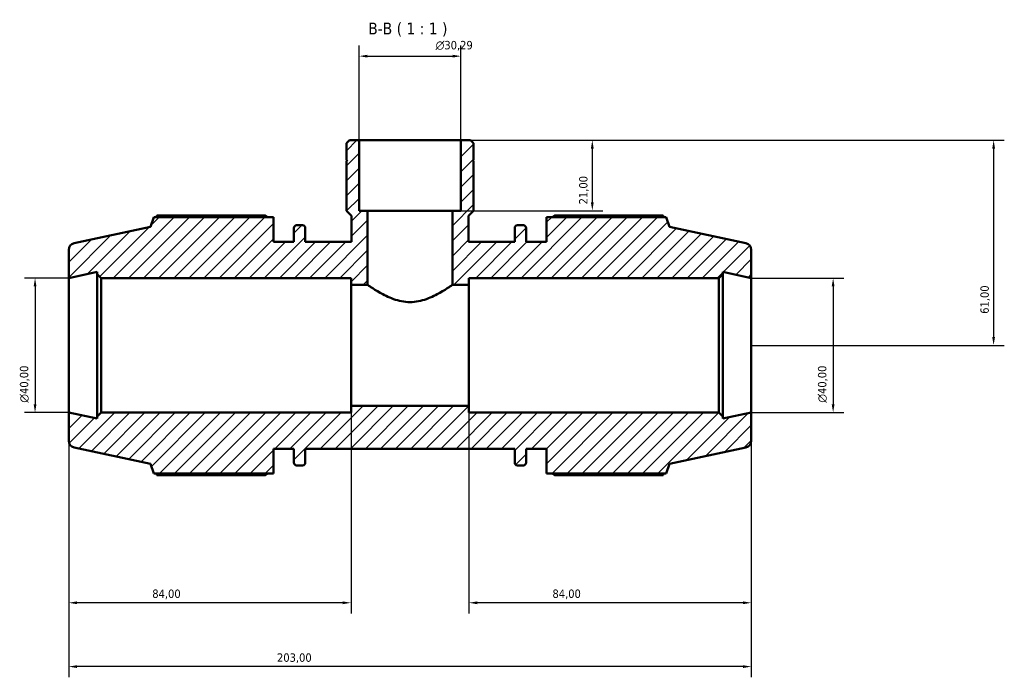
# Model space of a CAD drawing. Header units: millimetres. Extents: x 0 to 931, y 0 to 945.
# Tile 6 of 6: x 324 to 617, y 749 to 945. Entities that reach past the tile are written whole.
import ezdxf

# ---------------------------------------------------------------- set-up
doc = ezdxf.new("R2010")
doc.units = ezdxf.units.MM
for name, color, linetype, lineweight in [('Dimension (ISO)', 7, 'Continuous', 25), ('Hatch (ISO)', 7, 'Continuous', 18), ('Symbol (ISO)', 7, 'Continuous', 25), ('Visible (ISO)', 7, 'Continuous', 50)]:
    doc.layers.add(name, color=color, linetype=linetype, lineweight=lineweight)
doc.styles.add('Label Text (ISO)', font='tahoma.ttf')
doc.styles.add('Note Text (ISO)', font='tahoma.ttf')
doc.dimstyles.new('Default (ISO)', dxfattribs={"dimtxt": 2.5, "dimasz": 2.5, "dimexe": 3.175, "dimexo": 0, "dimgap": 0.762, "dimtad": 1, "dimrnd": 1e-08, "dimzin": 0, "dimtxsty": 'Note Text (ISO)', "dimcen": 0.09, "dimdle": 10, "dimclrd": 256, "dimclre": 256, "dimclrt": 232, "dimazin": 0, "dimtfac": 1.40208, "dimtmove": 0, "dimatfit": 3, "dimfxl": 1, "dimtolj": 1, "dimtzin": 0, "dimlwd": -1, "dimlwe": -1, "dimarcsym": 0})

# ---------------------------------------------------------------- blocks, each defined once
blk = doc.blocks.new('*D7')
at = {"layer": 'Defpoints', "color": 0, "transparency": 16777216}
for p in [(455.18, 934.13), (424.89, 909.17), (455.18, 909.17)]:
    blk.add_point(p, dxfattribs=at)
at = {"layer": 'Dimension (ISO)', "transparency": 16777216}
for p, q in [((424.89, 909.17), (424.89, 937.31)), ((455.18, 909.17), (455.18, 937.31)), ((427.39, 934.13), (452.68, 934.13))]:
    blk.add_line(p, q, dxfattribs=at)
for points in [[(427.39, 934.55), (427.39, 933.71), (424.89, 934.13)], [(452.68, 934.55), (452.68, 933.71), (455.18, 934.13)]]:
    blk.add_solid(points, dxfattribs=at)
at = {"layer": 'Dimension (ISO)', "color": 232, "true_color": 0xca0064, "transparency": 16777216, "insert": (447.66, 938.65), "char_height": 2.5, "attachment_point": 1, "style": 'Note Text (ISO)'}
blk.add_mtext('\\A1;\\fAIGDT|b0|i0;\\H2.5000;\\ln\\fTahoma|b0|i0;\\H2.5000;30,29', dxfattribs=at)
blk = doc.blocks.new('*D8')
at = {"layer": 'Defpoints', "color": 0, "transparency": 16777216}
for p in [(541.53, 868.17), (541.53, 828.17), (565.86, 828.17)]:
    blk.add_point(p, dxfattribs=at)
at = {"layer": 'Dimension (ISO)', "transparency": 16777216}
for p, q in [((541.53, 868.17), (569.04, 868.17)), ((565.86, 865.67), (565.86, 830.67)), ((541.53, 828.17), (569.04, 828.17))]:
    blk.add_line(p, q, dxfattribs=at)
for points in [[(565.44, 865.67), (566.28, 865.67), (565.86, 868.17)], [(565.44, 830.67), (566.28, 830.67), (565.86, 828.17)]]:
    blk.add_solid(points, dxfattribs=at)
at = {"layer": 'Dimension (ISO)', "color": 232, "true_color": 0xca0064, "transparency": 16777216, "insert": (561.34, 831.12), "char_height": 2.5, "attachment_point": 1, "rotation": 90, "style": 'Note Text (ISO)'}
blk.add_mtext('\\A1;\\fAIGDT|b0|i0;\\H2.5000;\\ln\\fTahoma|b0|i0;\\H2.5000;40,00', dxfattribs=at)
blk = doc.blocks.new('*D9')
at = {"layer": 'Defpoints', "color": 0, "transparency": 16777216}
for p in [(457.53, 830.17), (541.53, 828.17), (457.53, 771.65)]:
    blk.add_point(p, dxfattribs=at)
at = {"layer": 'Dimension (ISO)', "transparency": 16777216}
for p, q in [((457.53, 830.17), (457.53, 768.47)), ((541.53, 828.17), (541.53, 768.47)), ((539.03, 771.65), (460.03, 771.65))]:
    blk.add_line(p, q, dxfattribs=at)
for points in [[(460.03, 772.06), (460.03, 771.23), (457.53, 771.65)], [(539.03, 772.06), (539.03, 771.23), (541.53, 771.65)]]:
    blk.add_solid(points, dxfattribs=at)
at = {"layer": 'Dimension (ISO)', "color": 232, "true_color": 0xca0064, "transparency": 16777216, "insert": (482.39, 775.59), "char_height": 2.5, "attachment_point": 1, "style": 'Note Text (ISO)'}
blk.add_mtext('\\A1;84,00', dxfattribs=at)
blk = doc.blocks.new('*D10')
at = {"layer": 'Defpoints', "color": 0, "transparency": 16777216}
for p in [(422.53, 830.17), (338.53, 828.17), (338.53, 771.65)]:
    blk.add_point(p, dxfattribs=at)
at = {"layer": 'Dimension (ISO)', "transparency": 16777216}
for p, q in [((422.53, 830.17), (422.53, 768.47)), ((338.53, 828.17), (338.53, 768.47)), ((420.03, 771.65), (341.03, 771.65))]:
    blk.add_line(p, q, dxfattribs=at)
for points in [[(341.03, 772.06), (341.03, 771.23), (338.53, 771.65)], [(420.03, 772.06), (420.03, 771.23), (422.53, 771.65)]]:
    blk.add_solid(points, dxfattribs=at)
at = {"layer": 'Dimension (ISO)', "color": 232, "true_color": 0xca0064, "transparency": 16777216, "insert": (363.39, 775.59), "char_height": 2.5, "attachment_point": 1, "style": 'Note Text (ISO)'}
blk.add_mtext('\\A1;84,00', dxfattribs=at)
blk = doc.blocks.new('*D11')
at = {"layer": 'Defpoints', "color": 0, "transparency": 16777216}
for p in [(455.18, 909.17), (452.63, 888.17), (494.25, 888.17)]:
    blk.add_point(p, dxfattribs=at)
at = {"layer": 'Dimension (ISO)', "transparency": 16777216}
for p, q in [((455.18, 909.17), (497.42, 909.17)), ((494.25, 906.67), (494.25, 890.67)), ((452.63, 888.17), (497.42, 888.17))]:
    blk.add_line(p, q, dxfattribs=at)
for points in [[(493.83, 906.67), (494.66, 906.67), (494.25, 909.17)], [(493.83, 890.67), (494.66, 890.67), (494.25, 888.17)]]:
    blk.add_solid(points, dxfattribs=at)
at = {"layer": 'Dimension (ISO)', "color": 232, "true_color": 0xca0064, "transparency": 16777216, "insert": (490.31, 890.06), "char_height": 2.5, "attachment_point": 1, "rotation": 90, "style": 'Note Text (ISO)'}
blk.add_mtext('\\A1;21,00', dxfattribs=at)
blk = doc.blocks.new('*D12')
at = {"layer": 'Defpoints', "color": 0, "transparency": 16777216}
for p in [(455.18, 909.17), (541.53, 848.17), (613.59, 848.17)]:
    blk.add_point(p, dxfattribs=at)
at = {"layer": 'Dimension (ISO)', "transparency": 16777216}
for p, q in [((455.18, 909.17), (616.76, 909.17)), ((613.59, 906.67), (613.59, 850.67)), ((541.53, 848.17), (616.76, 848.17))]:
    blk.add_line(p, q, dxfattribs=at)
for points in [[(613.17, 906.67), (614, 906.67), (613.59, 909.17)], [(613.17, 850.67), (614, 850.67), (613.59, 848.17)]]:
    blk.add_solid(points, dxfattribs=at)
at = {"layer": 'Dimension (ISO)', "color": 232, "true_color": 0xca0064, "transparency": 16777216, "insert": (609.65, 857.54), "char_height": 2.5, "attachment_point": 1, "rotation": 90, "style": 'Note Text (ISO)'}
blk.add_mtext('\\A1;61,00', dxfattribs=at)
blk = doc.blocks.new('*D13')
at = {"layer": 'Defpoints', "color": 0, "transparency": 16777216}
for p in [(338.53, 868.17), (328.53, 828.17), (338.53, 828.17)]:
    blk.add_point(p, dxfattribs=at)
at = {"layer": 'Dimension (ISO)', "transparency": 16777216}
for p, q in [((338.53, 868.17), (325.36, 868.17)), ((328.53, 865.67), (328.53, 830.67)), ((338.53, 828.17), (325.36, 828.17))]:
    blk.add_line(p, q, dxfattribs=at)
for points in [[(328.11, 865.67), (328.95, 865.67), (328.53, 868.17)], [(328.11, 830.67), (328.95, 830.67), (328.53, 828.17)]]:
    blk.add_solid(points, dxfattribs=at)
at = {"layer": 'Dimension (ISO)', "color": 232, "true_color": 0xca0064, "transparency": 16777216, "insert": (324.01, 831.12), "char_height": 2.5, "attachment_point": 1, "rotation": 90, "style": 'Note Text (ISO)'}
blk.add_mtext('\\A1;\\fAIGDT|b0|i0;\\H2.5000;\\ln\\fTahoma|b0|i0;\\H2.5000;40,00', dxfattribs=at)
blk = doc.blocks.new('*D15')
at = {"layer": 'Defpoints', "color": 0, "transparency": 16777216}
for p in [(338.53, 828.17), (541.53, 828.17), (338.53, 752.67)]:
    blk.add_point(p, dxfattribs=at)
at = {"layer": 'Dimension (ISO)', "transparency": 16777216}
for p, q in [((338.53, 828.17), (338.53, 749.5)), ((541.53, 828.17), (541.53, 749.5)), ((539.03, 752.67), (341.03, 752.67))]:
    blk.add_line(p, q, dxfattribs=at)
for points in [[(341.03, 753.09), (341.03, 752.26), (338.53, 752.67)], [(539.03, 753.09), (539.03, 752.26), (541.53, 752.67)]]:
    blk.add_solid(points, dxfattribs=at)
at = {"layer": 'Dimension (ISO)', "color": 232, "true_color": 0xca0064, "transparency": 16777216, "insert": (400.48, 756.61), "char_height": 2.5, "attachment_point": 1, "style": 'Note Text (ISO)'}
blk.add_mtext('\\A1;203,00', dxfattribs=at)

msp = doc.modelspace()

# ---------------------------------------------------------------- hatches: boundary and pattern name
at = {"layer": 'Hatch (ISO)'}
h = msp.add_hatch(dxfattribs=at)
h.set_pattern_fill('ANSI31', color=256, scale=25.4, style=0)
h.set_pattern_definition([(45, (0, 0), (-2.245064, 2.245064), [])])
edge = h.paths.add_edge_path()
edge.add_ellipse((539.5312, 819.7917), major_axis=(0.4158, -1.9563), ratio=1, start_angle=0, end_angle=78)
edge.add_line((541.5312, 819.7917), (541.5312, 828.1721))
edge.add_line((541.5312, 828.1721), (533.0729, 826.3742))
edge.add_line((533.0729, 826.3742), (533.0729, 826.9721))
edge.add_line((533.0729, 826.9721), (531.8729, 828.1721))
edge.add_line((531.8729, 828.1721), (457.5312, 828.1721))
edge.add_line((457.5312, 828.1721), (457.5312, 830.1721))
edge.add_line((457.5312, 830.1721), (422.5312, 830.1721))
edge.add_line((422.5312, 830.1721), (422.5312, 828.1721))
edge.add_line((422.5312, 828.1721), (348.1896, 828.1721))
edge.add_line((348.1896, 828.1721), (346.9896, 826.9721))
edge.add_line((346.9896, 826.9721), (346.9896, 826.3742))
edge.add_line((346.9896, 826.3742), (338.5312, 828.1721))
edge.add_line((338.5312, 828.1721), (338.5312, 819.7917))
edge.add_ellipse((340.5312, 819.7917), major_axis=(-2, 0), ratio=1, start_angle=0, end_angle=78)
edge.add_line((340.1154, 817.8354), (362.8912, 812.9942))
edge.add_line((362.8912, 812.9942), (363.8504, 810.0421))
edge.add_line((363.8504, 810.0421), (399.4312, 810.0421))
edge.add_line((399.4312, 810.0421), (399.4312, 817.4221))
edge.add_line((399.4312, 817.4221), (405.5212, 817.4221))
edge.add_line((405.5212, 817.4221), (405.5212, 813.3021))
edge.add_ellipse((406.3212, 813.3021), major_axis=(-0.8, 0), ratio=1, start_angle=0, end_angle=90)
edge.add_line((406.3212, 812.5021), (408.1046, 812.5021))
edge.add_ellipse((408.1046, 813.3021), major_axis=(0, -0.8), ratio=1, start_angle=0, end_angle=90)
edge.add_line((408.9046, 813.3021), (408.9046, 817.4221))
edge.add_line((408.9046, 817.4221), (471.1579, 817.4221))
edge.add_line((471.1579, 817.4221), (471.1579, 813.3021))
edge.add_ellipse((471.9579, 813.3021), major_axis=(-0.8, 0), ratio=1, start_angle=0, end_angle=90)
edge.add_line((471.9579, 812.5021), (473.7412, 812.5021))
edge.add_ellipse((473.7412, 813.3021), major_axis=(0, -0.8), ratio=1, start_angle=0, end_angle=90)
edge.add_line((474.5412, 813.3021), (474.5412, 817.4221))
edge.add_line((474.5412, 817.4221), (480.6312, 817.4221))
edge.add_line((480.6312, 817.4221), (480.6312, 810.0421))
edge.add_line((480.6312, 810.0421), (516.212, 810.0421))
edge.add_line((516.212, 810.0421), (517.1712, 812.9942))
edge.add_line((517.1712, 812.9942), (539.947, 817.8354))
edge = h.paths.add_edge_path()
edge.add_line((458.9631, 908.2634), (458.0544, 909.1721))
edge.add_line((458.0544, 909.1721), (455.1767, 909.1721))
edge.add_line((455.1767, 909.1721), (455.1767, 888.1721))
edge.add_line((455.1767, 888.1721), (452.6312, 888.1721))
edge.add_line((452.6312, 888.1721), (452.6312, 866.1721))
edge.add_line((452.6312, 866.1721), (457.5312, 866.1721))
edge.add_line((457.5312, 866.1721), (457.5312, 868.1721))
edge.add_line((457.5312, 868.1721), (531.8729, 868.1721))
edge.add_line((531.8729, 868.1721), (533.0729, 869.3721))
edge.add_line((533.0729, 869.3721), (533.0729, 869.97))
edge.add_line((533.0729, 869.97), (541.5312, 868.1721))
edge.add_line((541.5312, 868.1721), (541.5312, 876.5525))
edge.add_ellipse((539.5312, 876.5525), major_axis=(2, 0), ratio=1, start_angle=0, end_angle=78)
edge.add_line((539.947, 878.5088), (517.1712, 883.35))
edge.add_line((517.1712, 883.35), (516.212, 886.3021))
edge.add_line((516.212, 886.3021), (480.6312, 886.3021))
edge.add_line((480.6312, 886.3021), (480.6312, 878.9221))
edge.add_line((480.6312, 878.9221), (474.5412, 878.9221))
edge.add_line((474.5412, 878.9221), (474.5412, 883.0421))
edge.add_ellipse((473.7412, 883.0421), major_axis=(0.8, 0), ratio=1, start_angle=0, end_angle=90)
edge.add_line((473.7412, 883.8421), (471.9579, 883.8421))
edge.add_ellipse((471.9579, 883.0421), major_axis=(0, 0.8), ratio=1, start_angle=0, end_angle=90)
edge.add_line((471.1579, 883.0421), (471.1579, 878.9221))
edge.add_line((471.1579, 878.9221), (457.4485, 878.9221))
edge.add_line((457.4485, 878.9221), (457.4485, 886.6576))
edge.add_line((457.4485, 886.6576), (458.9631, 888.1721))
edge.add_line((458.9631, 888.1721), (458.9631, 902.8721))
edge.add_line((458.9631, 902.8721), (458.6631, 902.8721))
edge.add_line((458.6631, 902.8721), (458.9631, 903.1721))
edge.add_line((458.9631, 903.1721), (458.9631, 908.2634))
edge = h.paths.add_edge_path()
edge.add_line((422.0081, 909.1721), (421.0993, 908.2634))
edge.add_line((421.0993, 908.2634), (421.0993, 903.1721))
edge.add_line((421.0993, 903.1721), (421.3993, 902.8721))
edge.add_line((421.3993, 902.8721), (421.0993, 902.8721))
edge.add_line((421.0993, 902.8721), (421.0993, 888.1721))
edge.add_line((421.0993, 888.1721), (422.6139, 886.6576))
edge.add_line((422.6139, 886.6576), (422.6139, 878.9221))
edge.add_line((422.6139, 878.9221), (408.9046, 878.9221))
edge.add_line((408.9046, 878.9221), (408.9046, 883.0421))
edge.add_ellipse((408.1046, 883.0421), major_axis=(0.8, 0), ratio=1, start_angle=0, end_angle=90)
edge.add_line((408.1046, 883.8421), (406.3212, 883.8421))
edge.add_ellipse((406.3212, 883.0421), major_axis=(0, 0.8), ratio=1, start_angle=0, end_angle=90)
edge.add_line((405.5212, 883.0421), (405.5212, 878.9221))
edge.add_line((405.5212, 878.9221), (399.4312, 878.9221))
edge.add_line((399.4312, 878.9221), (399.4312, 886.3021))
edge.add_line((399.4312, 886.3021), (363.8504, 886.3021))
edge.add_line((363.8504, 886.3021), (362.8912, 883.35))
edge.add_line((362.8912, 883.35), (340.1154, 878.5088))
edge.add_ellipse((340.5312, 876.5525), major_axis=(-0.4158, 1.9563), ratio=1, start_angle=0, end_angle=78)
edge.add_line((338.5312, 876.5525), (338.5312, 868.1721))
edge.add_line((338.5312, 868.1721), (346.9896, 869.97))
edge.add_line((346.9896, 869.97), (346.9896, 869.3721))
edge.add_line((346.9896, 869.3721), (348.1896, 868.1721))
edge.add_line((348.1896, 868.1721), (422.5312, 868.1721))
edge.add_line((422.5312, 868.1721), (422.5312, 866.1721))
edge.add_line((422.5312, 866.1721), (427.4312, 866.1721))
edge.add_line((427.4312, 866.1721), (427.4312, 888.1721))
edge.add_line((427.4312, 888.1721), (424.8857, 888.1721))
edge.add_line((424.8857, 888.1721), (424.8857, 909.1721))
edge.add_line((424.8857, 909.1721), (422.0081, 909.1721))

# ---------------------------------------------------------------- linework, layer by layer
at = {"layer": 'Visible (ISO)'}
for p, q in [((422.0081, 909.1721), (421.0993, 908.2634)), ((421.0993, 908.2634), (421.0993, 903.1721)), ((424.8857, 909.1721), (422.0081, 909.1721)), ((424.8857, 888.1721), (424.8857, 909.1721)), ((455.1767, 909.1721), (424.8857, 909.1721)), ((458.0544, 909.1721), (455.1767, 909.1721)), ((455.1767, 909.1721), (455.1767, 888.1721)), ((458.9631, 908.2634), (458.0544, 909.1721)), ((458.9631, 903.1721), (458.9631, 908.2634)), ((421.0993, 903.1721), (421.3993, 902.8721)), ((421.3993, 902.8721), (421.0993, 902.8721)), ((421.0993, 902.8721), (421.0993, 888.1721)), ((458.6631, 902.8721), (458.9631, 903.1721)), ((458.9631, 902.8721), (458.6631, 902.8721)), ((458.9631, 888.1721), (458.9631, 902.8721)), ((421.0993, 888.1721), (422.6139, 886.6576)), ((427.4312, 888.1721), (424.8857, 888.1721)), ((427.4312, 866.1721), (427.4312, 888.1721)), ((452.6312, 888.1721), (427.4312, 888.1721)), ((455.1767, 888.1721), (452.6312, 888.1721)), ((452.6312, 888.1721), (452.6312, 866.1721)), ((457.4485, 886.6576), (458.9631, 888.1721)), ((363.8504, 886.3021), (362.8912, 883.35)), ((399.4312, 886.3021), (363.8504, 886.3021)), ((396.9712, 886.7502), (364.7829, 886.7502)), ((399.4312, 878.9221), (399.4312, 886.3021)), ((422.6139, 886.6576), (422.6139, 878.9221)), ((457.4485, 878.9221), (457.4485, 886.6576)), ((516.212, 886.3021), (480.6312, 886.3021)), ((480.6312, 886.3021), (480.6312, 878.9221)), ((515.2795, 886.7502), (483.0912, 886.7502)), ((517.1712, 883.35), (516.212, 886.3021)), ((362.8912, 883.35), (340.1154, 878.5088)), ((405.5212, 883.0421), (405.5212, 878.9221)), ((408.1046, 883.8421), (406.3212, 883.8421)), ((408.9046, 878.9221), (408.9046, 883.0421)), ((471.1579, 883.0421), (471.1579, 878.9221)), ((473.7412, 883.8421), (471.9579, 883.8421)), ((474.5412, 878.9221), (474.5412, 883.0421)), ((539.947, 878.5088), (517.1712, 883.35)), ((405.5212, 878.9221), (399.4312, 878.9221)), ((422.6139, 878.9221), (408.9046, 878.9221)), ((471.1579, 878.9221), (457.4485, 878.9221)), ((480.6312, 878.9221), (474.5412, 878.9221)), ((338.5312, 876.5525), (338.5312, 868.1721)), ((541.5312, 868.1721), (541.5312, 876.5525)), ((338.5312, 868.1721), (346.9896, 869.97)), ((346.9896, 869.97), (346.9896, 869.3721)), ((533.0729, 869.3721), (533.0729, 869.97)), ((533.0729, 869.97), (541.5312, 868.1721)), ((338.5312, 828.1721), (338.5312, 868.1721)), ((346.9896, 869.3721), (348.1896, 868.1721)), ((346.9896, 869.3721), (346.9896, 826.9721)), ((348.1896, 868.1721), (422.5312, 868.1721)), ((348.1896, 828.1721), (348.1896, 868.1721)), ((422.5312, 868.1721), (422.5312, 866.1721)), ((457.5312, 866.1721), (457.5312, 868.1721)), ((457.5312, 868.1721), (531.8729, 868.1721)), ((531.8729, 868.1721), (533.0729, 869.3721)), ((531.8729, 868.1721), (531.8729, 828.1721)), ((533.0729, 826.9721), (533.0729, 869.3721)), ((541.5312, 828.1721), (541.5312, 868.1721)), ((422.5312, 866.1721), (427.4312, 866.1721)), ((422.5312, 830.1721), (422.5312, 866.1721)), ((452.6312, 866.1721), (457.5312, 866.1721)), ((457.5312, 830.1721), (457.5312, 866.1721)), ((457.5312, 830.1721), (422.5312, 830.1721)), ((422.5312, 830.1721), (422.5312, 828.1721)), ((457.5312, 828.1721), (457.5312, 830.1721)), ((346.9896, 826.3742), (338.5312, 828.1721)), ((338.5312, 828.1721), (338.5312, 819.7917)), ((348.1896, 828.1721), (346.9896, 826.9721)), ((346.9896, 826.9721), (346.9896, 826.3742)), ((422.5312, 828.1721), (348.1896, 828.1721)), ((531.8729, 828.1721), (457.5312, 828.1721)), ((533.0729, 826.9721), (531.8729, 828.1721)), ((541.5312, 828.1721), (533.0729, 826.3742)), ((533.0729, 826.3742), (533.0729, 826.9721)), ((541.5312, 819.7917), (541.5312, 828.1721)), ((340.1154, 817.8354), (362.8912, 812.9942)), ((399.4312, 810.0421), (399.4312, 817.4221)), ((399.4312, 817.4221), (405.5212, 817.4221)), ((405.5212, 817.4221), (405.5212, 813.3021)), ((408.9046, 813.3021), (408.9046, 817.4221)), ((408.9046, 817.4221), (471.1579, 817.4221)), ((471.1579, 817.4221), (471.1579, 813.3021)), ((474.5412, 813.3021), (474.5412, 817.4221)), ((474.5412, 817.4221), (480.6312, 817.4221)), ((480.6312, 817.4221), (480.6312, 810.0421)), ((517.1712, 812.9942), (539.947, 817.8354)), ((362.8912, 812.9942), (363.8504, 810.0421)), ((406.3212, 812.5021), (408.1046, 812.5021)), ((471.9579, 812.5021), (473.7412, 812.5021)), ((516.212, 810.0421), (517.1712, 812.9942)), ((363.8504, 810.0421), (399.4312, 810.0421)), ((364.7829, 809.5941), (396.9712, 809.5941)), ((480.6312, 810.0421), (516.212, 810.0421)), ((483.0912, 809.5941), (515.2795, 809.5941))]:
    msp.add_line(p, q, dxfattribs=at)
for centre, radius, start, end in [((406.3212, 883.0421), 0.8, 90, 180), ((408.1046, 883.0421), 0.8, 0, 90), ((471.9579, 883.0421), 0.8, 90, 180), ((473.7412, 883.0421), 0.8, 0, 90), ((340.5312, 876.5525), 2, 102, 180), ((539.5312, 876.5525), 2, 0, 78), ((340.5312, 819.7917), 2, 180, 258), ((539.5312, 819.7917), 2, 282, 0), ((406.3212, 813.3021), 0.8, 180, 270), ((408.1046, 813.3021), 0.8, 270, 0), ((471.9579, 813.3021), 0.8, 180, 270), ((473.7412, 813.3021), 0.8, 270, 0)]:
    msp.add_arc(centre, radius, start, end, dxfattribs=at)
for points, weights in [([(364.7829, 886.7502), (364.6649, 886.5242), (364.5508, 886.3021)], [1, 1.00069753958, 1.00124720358]), ([(396.9712, 886.7502), (397.3345, 886.5242), (397.6858, 886.3021)], [1.0151638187, 1.01330692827, 1.01130358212]), ([(482.3766, 886.3021), (482.7279, 886.5242), (483.0912, 886.7502)], [1.01130358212, 1.01330692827, 1.0151638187]), ([(515.5117, 886.3021), (515.3975, 886.5242), (515.2795, 886.7502)], [1.00124720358, 1.00069753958, 1]), ([(364.5508, 810.0421), (364.6649, 809.82), (364.7829, 809.5941)], [1.00124720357, 1.00069753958, 1]), ([(397.6858, 810.0421), (397.3345, 809.82), (396.9712, 809.5941)], [1.01130358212, 1.01330692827, 1.0151638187]), ([(483.0912, 809.5941), (482.7279, 809.82), (482.3766, 810.0421)], [1.0151638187, 1.01330692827, 1.01130358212]), ([(515.2795, 809.5941), (515.3975, 809.82), (515.5117, 810.0421)], [1, 1.00069753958, 1.00124720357])]:
    msp.add_rational_spline(points, weights, degree=2, dxfattribs=at)
for points, knots in [([(427.4312, 866.1721), (427.4312, 866.1721), (427.5131, 866.1145), (427.8472, 865.883), (428.0993, 865.7093), (429.0795, 865.0524), (430.0424, 864.4272), (432.2166, 863.1887), (433.5914, 862.4779), (435.8927, 861.6574), (436.7004, 861.4264), (438.3522, 861.1105), (439.1966, 861.0267), (440.0312, 861.0267)], [5.96661623, 5.96661623, 5.96661623, 5.96661623, 6.21343834, 6.21343834, 6.46026046, 6.46026046, 6.95390468, 6.95390468, 7.45469649, 7.45469649, 7.7050924, 7.7050924, 7.95548831, 7.95548831, 7.95548831, 7.95548831]), ([(440.0312, 861.0267), (440.8659, 861.0267), (441.7103, 861.1105), (443.3621, 861.4264), (444.1697, 861.6574), (446.471, 862.4779), (447.8459, 863.1887), (450.02, 864.4272), (450.9829, 865.0524), (451.9631, 865.7093), (452.2152, 865.883), (452.5493, 866.1145), (452.6312, 866.1721), (452.6312, 866.1721)], [0, 0, 0, 0, 0.25039591, 0.25039591, 0.50079182, 0.50079182, 1.00158363, 1.00158363, 1.49522786, 1.49522786, 1.74204997, 1.74204997, 1.98887208, 1.98887208, 1.98887208, 1.98887208])]:
    msp.add_open_spline(points, degree=3, knots=knots, dxfattribs=at)

# ---------------------------------------------------------------- texts
at = {"layer": 'Symbol (ISO)', "insert": (427.5923, 939.9643), "char_height": 3.5, "attachment_point": 7, "style": 'Label Text (ISO)'}
msp.add_mtext('B-B ( 1 : 1 )', dxfattribs=at)

# ---------------------------------------------------------------- dimensions: what is measured, and where the dimension line sits
at = {"layer": 'Dimension (ISO)'}
for base, p1, p2, angle, picture, middle in [((455.1767, 934.1315), (424.8857, 909.1721), (455.1767, 909.1721), 180, '*D7', (453.2137, 934.1315)), ((328.5312, 828.1721), (338.5312, 868.1721), (338.5312, 828.1721), 90, '*D13', (328.5312, 836.6721)), ((565.8613, 828.1721), (541.5312, 868.1721), (541.5312, 828.1721), 90, '*D8', (565.8613, 836.6721))]:
    dim = msp.add_linear_dim(base=base, p1=p1, p2=p2, angle=angle, text='\\fAIGDT|b0|i0;\\H2.5000;\\ln\\fTahoma|b0|i0;\\H2.5000;<>', dimstyle='Default (ISO)', override={"dimdec": 2, "dimtp": 0, "dimtm": 0, "dimtdec": 2, "dimtofl": 0, "dimatfit": 1}, dxfattribs=at)
    dim.commit()
    dim.dimension.update_dxf_attribs({"geometry": picture, "text_midpoint": middle, "dimtype": 160})
for base, p1, p2, angle, picture, middle in [((494.2469, 888.1721), (455.1767, 909.1721), (452.6312, 888.1721), 270, '*D11', (494.2469, 894.1721)), ((613.587, 848.1721), (455.1767, 909.1721), (541.5312, 848.1721), 90, '*D12', (613.587, 861.6721)), ((457.5312, 771.6466), (541.5312, 828.1721), (457.5312, 830.1721), 180, '*D9', (486.5312, 771.6466)), ((338.5312, 752.6721), (541.5312, 828.1721), (338.5312, 828.1721), 180, '*D15', (405.5312, 752.6721))]:
    dim = msp.add_linear_dim(base=base, p1=p1, p2=p2, angle=angle, dimstyle='Default (ISO)', override={"dimdec": 2, "dimtp": 0, "dimtm": 0, "dimtdec": 2, "dimtofl": 0, "dimatfit": 1}, dxfattribs=at)
    dim.commit()
    dim.dimension.update_dxf_attribs({"geometry": picture, "text_midpoint": middle, "dimtype": 160})
dim = msp.add_linear_dim(base=(338.5312, 771.6466), p1=(422.5312, 830.1721), p2=(338.5312, 828.1721), dimstyle='Default (ISO)', override={"dimdec": 2, "dimtp": 0, "dimtm": 0, "dimtdec": 2, "dimtofl": 0, "dimatfit": 1}, dxfattribs=at)
dim.commit()
dim.dimension.update_dxf_attribs({"geometry": '*D10', "text_midpoint": (367.5312, 771.6466), "dimtype": 160})

doc.saveas('drawing.dxf')
